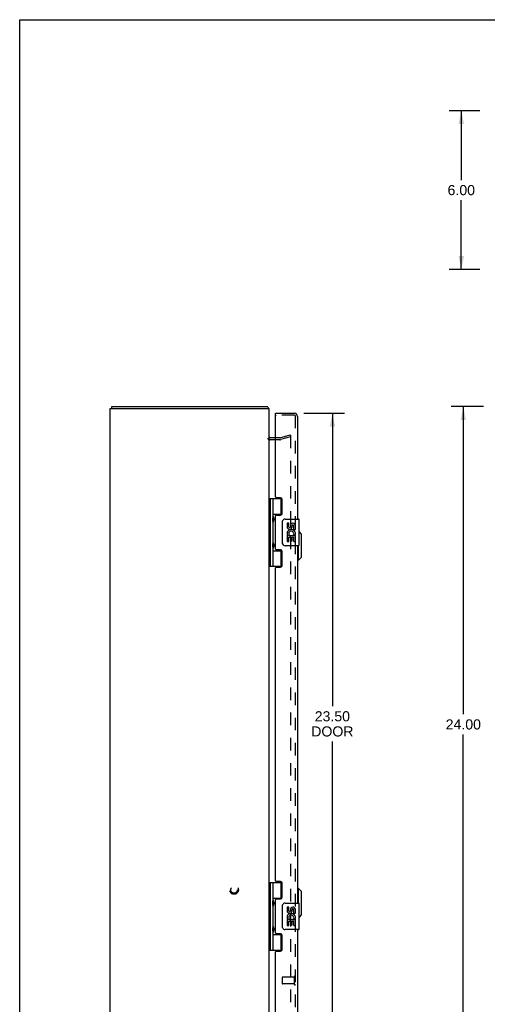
# Model space of a CAD drawing. Header units: inches. Extents: x 0 to 86.4, y 0 to 55.9.
# Tile 2 of 4: x 0 to 17.7, y 18.7 to 55.9. Entities that reach past the tile are written whole.
import ezdxf

# ---------------------------------------------------------------- set-up
doc = ezdxf.new("R2010")
doc.units = ezdxf.units.IN
doc.header["$LTSCALE"] = 4.754237
doc.header["$MEASUREMENT"] = 0
doc.linetypes.add('HIDDEN', pattern=[0.2, 0.1, -0.1])
doc.layers.get('0').update_dxf_attribs({"linetype": 'CONTINUOUS'})
for name, color, linetype in [('DEFAULT_2', 8, 'HIDDEN'), ('DIMENSIONS', 7, 'CONTINUOUS'), ('DOOR_ASSEMBLY', 7, 'CONTINUOUS')]:
    doc.layers.add(name, color=color, linetype=linetype)
doc.styles.get("Standard").update_dxf_attribs({"font": 'arial.ttf'})
doc.dimstyles.new('DIMSTYLE_1', dxfattribs={"dimtxt": 0.381356, "dimasz": 0.508475, "dimexe": 0.09, "dimexo": 0.07, "dimgap": 0.0375, "dimtad": 0, "dimtih": 1, "dimtoh": 1, "dimzin": 4, "dimdsep": 46, "dimtxsty": 'Standard', "dimblk": '_FILLED', "dimblk1": '_FILLED', "dimblk2": '_FILLED', "dimcen": 0.09, "dimadec": 3, "dimazin": 1, "dimtfac": 1, "dimtdec": 3, "dimtofl": 0, "dimtmove": 0, "dimatfit": 3, "dimldrblk": '_FILLED', "dimfxl": 0, "dimtolj": 1, "dimtzin": 4, "dimarcsym": 0})

# ---------------------------------------------------------------- blocks, each defined once
blk = doc.blocks.new('_FILLED')
at = {"color": 0, "linetype": 'ByBlock'}
blk.add_solid([(0, 0), (-1, 0.2), (-1, -0.2)], dxfattribs=at)
blk = doc.blocks.new('*D2')
at = {"layer": 'DIMENSIONS', "color": 2, "linetype": 'Continuous'}
for p, q in [((17.521, 41.318), (16.299, 41.318)), ((16.757, 41.318), (16.757, 29.7)), ((16.757, 17.318), (16.757, 28.937)), ((17.521, 17.318), (16.299, 17.318))]:
    blk.add_line(p, q, dxfattribs=at)
at = {"layer": 'DIMENSIONS', "color": 2, "linetype": 'Continuous', "xscale": 0.5084745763, "yscale": 0.5084745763, "zscale": 0.5084745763}
for p, rotation in [((16.757, 41.318), 90), ((16.757, 17.318), 270)]:
    blk.add_blockref('_FILLED', p, dxfattribs=dict(at, rotation=rotation))
at = {"layer": 'DIMENSIONS', "color": 2, "linetype": 'Continuous', "insert": (16.757, 29.509), "char_height": 0.3814, "width": 1.33262, "attachment_point": 2, "line_spacing_factor": 0.9}
blk.add_mtext('24.00', dxfattribs=at)
blk = doc.blocks.new('*D3')
at = {"layer": 'DIMENSIONS', "color": 2, "linetype": 'Continuous'}
for p, q in [((17.378, 52.496), (16.223, 52.496)), ((16.68, 52.496), (16.68, 49.877)), ((16.68, 46.496), (16.68, 49.115)), ((17.378, 46.496), (16.223, 46.496))]:
    blk.add_line(p, q, dxfattribs=at)
at = {"layer": 'DIMENSIONS', "color": 2, "linetype": 'Continuous', "xscale": 0.5084745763, "yscale": 0.5084745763, "zscale": 0.5084745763}
for p, rotation in [((16.68, 52.496), 90), ((16.68, 46.496), 270)]:
    blk.add_blockref('_FILLED', p, dxfattribs=dict(at, rotation=rotation))
at = {"layer": 'DIMENSIONS', "color": 2, "linetype": 'Continuous', "insert": (16.68, 49.687), "char_height": 0.3814, "width": 1.03632, "attachment_point": 2, "line_spacing_factor": 0.9}
blk.add_mtext('6.00', dxfattribs=at)
blk = doc.blocks.new('*D4')
at = {"layer": 'DIMENSIONS', "color": 2, "linetype": 'Continuous'}
for p, q in [((10.729, 41.068), (12.267, 41.068)), ((11.81, 41.068), (11.81, 30.006)), ((11.81, 17.568), (11.81, 28.671)), ((10.729, 17.568), (12.267, 17.568))]:
    blk.add_line(p, q, dxfattribs=at)
at = {"layer": 'DIMENSIONS', "color": 2, "linetype": 'Continuous', "xscale": 0.5084745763, "yscale": 0.5084745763, "zscale": 0.5084745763}
for p, rotation in [((11.81, 41.068), 90), ((11.81, 17.568), 270)]:
    blk.add_blockref('_FILLED', p, dxfattribs=dict(at, rotation=rotation))
at = {"layer": 'DIMENSIONS', "color": 2, "linetype": 'Continuous', "insert": (11.81, 29.815), "char_height": 0.3814, "width": 1.59631, "attachment_point": 2, "line_spacing_factor": 0.9}
blk.add_mtext('23.50\\PDOOR', dxfattribs=at)

msp = doc.modelspace()

# ---------------------------------------------------------------- linework, layer by layer
at = {"color": 7, "linetype": 'Continuous'}
for p, q in [((0, 0), (0, 55.932)), ((0, 55.932), (86.441, 55.932)), ((3.485, 41.243), (3.485, 41.318))]:
    msp.add_line(p, q, dxfattribs=at)
at = {"color": 3, "linetype": 'Continuous'}
for p, q in [((3.485, 41.318), (9.359, 41.318)), ((3.422, 17.393), (3.422, 41.243)), ((3.422, 41.243), (9.422, 41.243)), ((9.422, 17.393), (9.422, 41.243)), ((9.665, 40.143), (9.464, 40.143))]:
    msp.add_line(p, q, dxfattribs=at)
for points in [[(9.373, 41.305), (9.372, 41.307), (9.371, 41.309), (9.37, 41.31), (9.369, 41.312), (9.368, 41.313), (9.367, 41.315), (9.365, 41.316), (9.364, 41.317), (9.363, 41.318), (9.362, 41.318), (9.361, 41.318), (9.36, 41.318), (9.359, 41.318)], [(9.384, 41.288), (9.383, 41.289), (9.382, 41.291), (9.38, 41.292), (9.379, 41.294), (9.378, 41.296), (9.377, 41.298), (9.376, 41.3), (9.373, 41.305)]]:
    msp.add_lwpolyline(points, dxfattribs=at)
for centre, radius, start, end in [((9.305, 41.201), 0.117, 21.0402, 47.4431), ((9.464, 40.185), 0.042, 180, 270)]:
    msp.add_arc(centre, radius, start, end, dxfattribs=at)
at = {"layer": 'DEFAULT_2', "color": 8, "linetype": 'HIDDEN'}
for p, q in [((9.829, 40.144), (10.216, 40.248)), ((10.235, 40.175), (9.849, 40.072)), ((10.216, 40.248), (10.235, 40.175)), ((10.235, 40.221), (10.235, 18.416)), ((9.823, 40.068), (9.464, 40.068)), ((9.823, 40.143), (9.665, 40.143))]:
    msp.add_line(p, q, dxfattribs=at)
for points in [[(10.216, 40.241), (10.214, 40.241), (10.213, 40.241), (10.211, 40.24)], [(10.22, 40.24), (10.218, 40.241), (10.216, 40.241), (10.216, 40.241)], [(10.22, 40.24), (10.221, 40.24), (10.223, 40.239), (10.225, 40.239), (10.226, 40.238), (10.227, 40.237), (10.229, 40.235), (10.23, 40.234), (10.231, 40.233), (10.232, 40.231), (10.233, 40.23), (10.234, 40.228), (10.234, 40.226), (10.235, 40.224), (10.235, 40.223), (10.235, 40.221)]]:
    msp.add_lwpolyline(points, dxfattribs=at)
for radius in [0.164, 0.124]:
    msp.add_circle((8.097, 23.068), radius, dxfattribs=at)
for centre, radius, start, end in [((9.464, 40.185), 0.117, 213.0998, 270), ((9.823, 40.168), 0.025, 270, 285), ((9.823, 40.168), 0.1, 270, 285)]:
    msp.add_arc(centre, radius, start, end, dxfattribs=at)
at = {"layer": 'DOOR_ASSEMBLY', "color": 7, "linetype": 'Continuous'}
for p, q in [((9.665, 40.993), (9.665, 41.068)), ((9.68, 40.993), (9.665, 40.993)), ((9.422, 37.848), (9.907, 37.848)), ((9.461, 37.848), (9.461, 35.289)), ((9.56, 37.848), (9.56, 37.161)), ((9.88, 37.257), (9.88, 37.848)), ((9.56, 37.257), (9.907, 37.257)), ((9.849, 37.248), (9.849, 37.226)), ((9.849, 37.248), (9.901, 37.248)), ((9.56, 36.96), (9.56, 36.177)), ((9.577, 37.132), (9.577, 37.13)), ((9.577, 36.99), (9.577, 37.13)), ((9.577, 36.99), (9.577, 36.989)), ((9.925, 36.168), (9.925, 36.968)), ((10.025, 37.068), (10.535, 37.068)), ((10.101, 36.914), (10.101, 36.778)), ((10.164, 36.914), (10.101, 36.914)), ((10.164, 36.778), (10.164, 36.914)), ((10.229, 36.841), (10.229, 36.772)), ((10.289, 36.778), (10.289, 36.82)), ((10.352, 36.684), (10.352, 36.82)), ((10.413, 36.684), (10.413, 36.84)), ((10.55, 36.083), (10.55, 37.053)), ((10.101, 36.453), (10.101, 36.223)), ((10.119, 36.453), (10.101, 36.453)), ((10.153, 36.453), (10.181, 36.472)), ((10.153, 36.453), (10.413, 36.453)), ((10.344, 36.489), (10.402, 36.464)), ((10.352, 36.684), (10.413, 36.684)), ((10.413, 36.5), (10.413, 36.553)), ((10.413, 36.223), (10.413, 36.453)), ((10.648, 36.502), (10.55, 36.599)), ((10.648, 35.635), (10.648, 36.502)), ((9.577, 36.148), (9.577, 36.146)), ((9.577, 36.006), (9.577, 36.146)), ((10.101, 36.223), (10.164, 36.223)), ((10.164, 36.223), (10.164, 36.39)), ((10.164, 36.39), (10.229, 36.39)), ((10.229, 36.39), (10.229, 36.254)), ((10.229, 36.254), (10.289, 36.254)), ((10.289, 36.254), (10.289, 36.39)), ((10.289, 36.39), (10.352, 36.39)), ((10.352, 36.223), (10.352, 36.39)), ((10.352, 36.223), (10.413, 36.223)), ((9.56, 35.976), (9.56, 35.289)), ((9.56, 35.879), (9.907, 35.879)), ((9.577, 36.006), (9.577, 36.005)), ((9.849, 35.911), (9.849, 35.888)), ((9.901, 35.888), (9.849, 35.888)), ((9.88, 35.289), (9.88, 35.879)), ((10.535, 36.068), (10.025, 36.068)), ((10.53, 35.517), (10.53, 36.068)), ((10.53, 35.517), (10.49, 35.517)), ((10.648, 35.635), (10.53, 35.517)), ((9.422, 35.289), (9.907, 35.289)), ((9.422, 23.348), (9.907, 23.348)), ((9.461, 23.348), (9.461, 20.789)), ((9.56, 23.348), (9.56, 22.661)), ((9.88, 22.757), (9.88, 23.348)), ((10.53, 23.12), (10.49, 23.12)), ((10.648, 23.002), (10.53, 23.12)), ((10.53, 22.568), (10.53, 23.12)), ((9.56, 22.757), (9.907, 22.757)), ((9.849, 22.748), (9.901, 22.748)), ((9.849, 22.748), (9.849, 22.726)), ((10.648, 22.135), (10.648, 23.002)), ((9.56, 22.46), (9.56, 21.677)), ((9.577, 22.632), (9.577, 22.63)), ((9.577, 22.63), (9.577, 22.49)), ((9.577, 22.489), (9.577, 22.49)), ((9.925, 21.668), (9.925, 22.468)), ((10.025, 22.568), (10.535, 22.568)), ((10.164, 22.414), (10.101, 22.414)), ((10.101, 22.414), (10.101, 22.278)), ((10.164, 22.278), (10.164, 22.414)), ((10.229, 22.341), (10.229, 22.272)), ((10.289, 22.278), (10.289, 22.32)), ((10.352, 22.184), (10.352, 22.32)), ((10.413, 22.184), (10.413, 22.34)), ((10.55, 21.583), (10.55, 22.553)), ((10.119, 21.953), (10.101, 21.953)), ((10.101, 21.953), (10.101, 21.723)), ((10.153, 21.953), (10.181, 21.972)), ((10.153, 21.953), (10.413, 21.953)), ((10.344, 21.989), (10.402, 21.964)), ((10.352, 22.184), (10.413, 22.184)), ((10.413, 22), (10.413, 22.053)), ((10.413, 21.723), (10.413, 21.953)), ((10.648, 22.135), (10.55, 22.038)), ((9.577, 21.648), (9.577, 21.646)), ((9.577, 21.646), (9.577, 21.506)), ((10.535, 21.568), (10.025, 21.568)), ((10.101, 21.723), (10.164, 21.723)), ((10.164, 21.89), (10.229, 21.89)), ((10.164, 21.723), (10.164, 21.89)), ((10.229, 21.89), (10.229, 21.754)), ((10.229, 21.754), (10.289, 21.754)), ((10.289, 21.89), (10.352, 21.89)), ((10.289, 21.754), (10.289, 21.89)), ((10.352, 21.723), (10.352, 21.89)), ((10.352, 21.723), (10.413, 21.723)), ((9.56, 21.476), (9.56, 20.789)), ((9.56, 21.379), (9.907, 21.379)), ((9.577, 21.506), (9.577, 21.506)), ((9.577, 21.505), (9.577, 21.506)), ((9.849, 21.411), (9.849, 21.388)), ((9.901, 21.388), (9.849, 21.388)), ((9.88, 20.789), (9.88, 21.379)), ((9.422, 20.789), (9.907, 20.789))]:
    msp.add_line(p, q, dxfattribs=at)
at = {"layer": 'DOOR_ASSEMBLY', "color": 3, "linetype": 'Continuous'}
for p, q in [((9.665, 41.068), (10.373, 41.068)), ((9.665, 37.91), (9.665, 40.978)), ((10.49, 40.951), (10.49, 37.068)), ((9.853, 37.879), (9.696, 37.879)), ((9.915, 37.288), (9.915, 37.817)), ((9.665, 35.942), (9.665, 37.195)), ((9.696, 37.226), (9.853, 37.226)), ((9.853, 35.911), (9.696, 35.911)), ((9.915, 35.32), (9.915, 35.849)), ((10.49, 36.068), (10.49, 22.568)), ((9.665, 23.41), (9.665, 35.227)), ((9.696, 35.258), (9.853, 35.258)), ((9.853, 23.379), (9.696, 23.379)), ((9.915, 22.788), (9.915, 23.317)), ((9.665, 21.442), (9.665, 22.695)), ((9.696, 22.726), (9.853, 22.726)), ((10.49, 21.568), (10.49, 17.685)), ((9.853, 21.411), (9.696, 21.411)), ((9.915, 20.82), (9.915, 21.349)), ((9.665, 17.658), (9.665, 20.727)), ((9.696, 20.758), (9.853, 20.758))]:
    msp.add_line(p, q, dxfattribs=at)
at = {"layer": 'DOOR_ASSEMBLY', "color": 8, "linetype": 'HIDDEN'}
for p, q in [((10.373, 40.993), (9.68, 40.993)), ((10.415, 17.685), (10.415, 40.951)), ((9.915, 19.757), (9.915, 19.529)), ((10.372, 19.767), (9.925, 19.767)), ((10.372, 19.785), (10.372, 19.501)), ((10.372, 19.519), (9.925, 19.519))]:
    msp.add_line(p, q, dxfattribs=at)
at = {"layer": 'DOOR_ASSEMBLY', "color": 7, "linetype": 'Continuous'}
for points in [[(9.56, 37.204), (9.561, 37.196), (9.563, 37.186), (9.566, 37.176), (9.57, 37.165), (9.575, 37.153), (9.58, 37.141), (9.584, 37.13), (9.589, 37.118), (9.593, 37.107), (9.597, 37.095), (9.6, 37.084), (9.602, 37.072), (9.603, 37.061), (9.602, 37.049), (9.6, 37.038), (9.597, 37.026), (9.593, 37.014), (9.589, 37.003), (9.584, 36.991), (9.58, 36.98), (9.575, 36.968), (9.57, 36.956), (9.566, 36.945), (9.563, 36.935), (9.561, 36.925), (9.56, 36.917)], [(9.925, 36.968), (9.926, 36.975), (9.926, 36.981), (9.927, 36.987), (9.928, 36.993), (9.93, 36.999), (9.932, 37.005)], [(9.56, 36.22), (9.561, 36.212), (9.563, 36.202), (9.566, 36.192), (9.57, 36.181), (9.575, 36.169), (9.58, 36.157), (9.584, 36.146), (9.589, 36.134), (9.593, 36.123), (9.597, 36.111), (9.6, 36.1), (9.602, 36.088), (9.603, 36.077), (9.602, 36.065), (9.6, 36.054), (9.597, 36.042), (9.593, 36.03), (9.589, 36.019), (9.584, 36.007), (9.58, 35.996), (9.575, 35.984), (9.57, 35.972), (9.566, 35.961), (9.563, 35.951), (9.561, 35.941), (9.56, 35.933)], [(9.932, 36.132), (9.93, 36.138), (9.928, 36.144), (9.927, 36.15), (9.926, 36.156), (9.926, 36.162), (9.925, 36.168)], [(9.56, 22.704), (9.561, 22.696), (9.563, 22.686), (9.566, 22.676), (9.57, 22.665), (9.575, 22.653), (9.58, 22.641), (9.584, 22.63), (9.589, 22.618), (9.593, 22.607), (9.597, 22.595), (9.6, 22.584), (9.602, 22.572), (9.603, 22.561), (9.602, 22.549), (9.6, 22.538), (9.597, 22.526), (9.593, 22.514), (9.589, 22.503), (9.584, 22.491), (9.58, 22.48), (9.575, 22.468), (9.57, 22.456), (9.566, 22.445), (9.563, 22.435), (9.561, 22.425), (9.56, 22.417)], [(9.925, 22.468), (9.926, 22.475), (9.926, 22.481), (9.927, 22.487), (9.928, 22.493), (9.93, 22.499), (9.932, 22.505)], [(9.56, 21.72), (9.561, 21.712), (9.563, 21.702), (9.566, 21.692), (9.57, 21.681), (9.575, 21.669), (9.58, 21.657), (9.584, 21.646), (9.589, 21.634), (9.593, 21.623), (9.597, 21.611), (9.6, 21.6), (9.602, 21.588), (9.603, 21.577), (9.602, 21.565), (9.6, 21.554), (9.597, 21.542), (9.593, 21.53), (9.589, 21.519), (9.584, 21.507), (9.58, 21.496), (9.575, 21.484), (9.57, 21.472), (9.566, 21.461), (9.563, 21.451), (9.561, 21.441), (9.56, 21.433)], [(9.932, 21.632), (9.93, 21.638), (9.928, 21.644), (9.927, 21.65), (9.926, 21.656), (9.926, 21.662), (9.925, 21.668)]]:
    msp.add_lwpolyline(points, dxfattribs=at)
at = {"layer": 'DOOR_ASSEMBLY', "color": 3, "linetype": 'Continuous'}
for centre, radius, start, end in [((9.68, 40.978), 0.015, 90, 180), ((10.373, 40.951), 0.117, 0, 90), ((9.696, 37.91), 0.031, 180, 270), ((9.853, 37.817), 0.062, 0, 90), ((9.696, 37.195), 0.031, 90, 180), ((9.853, 37.288), 0.062, 270, 360), ((9.696, 35.942), 0.031, 180, 270), ((9.853, 35.849), 0.062, 0, 90), ((9.696, 35.227), 0.031, 90, 180), ((9.853, 35.32), 0.062, 270, 360), ((9.696, 23.41), 0.031, 180, 270), ((9.853, 23.317), 0.062, 0, 90), ((9.696, 22.695), 0.031, 90, 180), ((9.853, 22.788), 0.062, 270, 360), ((9.696, 21.442), 0.031, 180, 270), ((9.853, 21.349), 0.062, 0, 90), ((9.696, 20.727), 0.031, 90, 180), ((9.853, 20.82), 0.062, 270, 360)]:
    msp.add_arc(centre, radius, start, end, dxfattribs=at)
at = {"layer": 'DOOR_ASSEMBLY', "color": 8, "linetype": 'HIDDEN'}
for centre, radius, start, end in [((10.373, 40.951), 0.042, 0, 90), ((9.925, 19.757), 0.01, 90, 180), ((10.394, 19.785), 0.0215, 0, 180), ((9.925, 19.529), 0.01, 180, 270), ((10.394, 19.501), 0.0215, 180, 360)]:
    msp.add_arc(centre, radius, start, end, dxfattribs=at)
at = {"layer": 'DOOR_ASSEMBLY', "color": 7, "linetype": 'Continuous'}
for centre, radius, start, end in [((9.487, 37.13), 0.09, 0.672, 35.1877), ((9.487, 36.99), 0.09, 324.8123, 359.328), ((10.025, 36.968), 0.1, 90, 158.8004), ((10.321, 36.82), 0.0943, 71.7267, 167.4338), ((10.321, 36.82), 0.0314, 0, 180.0485), ((10.321, 36.82), 0.0943, 12.5402, 71.701), ((10.535, 37.053), 0.015, 0, 90), ((10.255, 36.526), 0.154, 161.4199, 206.1963), ((10.195, 36.778), 0.0943, 180, 360), ((10.258, 36.526), 0.157, 9.7031, 161.8791), ((10.258, 36.526), 0.157, 205.737, 207.8532), ((10.258, 36.526), 0.0943, 336.5966, 215.1122), ((10.195, 36.778), 0.0314, 180, 261.2295), ((10.194, 36.783), 0.0362, 263.4285, 341.7628), ((10.258, 36.526), 0.157, 336.5966, 350.2969), ((9.487, 36.146), 0.09, 0.672, 35.1877), ((10.025, 36.168), 0.1, 201.205, 270), ((10.535, 36.083), 0.015, 270, 360), ((9.487, 36.006), 0.09, 324.8123, 359.328), ((9.487, 22.63), 0.09, 0.672, 35.1877), ((9.487, 22.49), 0.09, 324.8123, 359.328), ((10.025, 22.468), 0.1, 90, 158.8004), ((10.321, 22.32), 0.0943, 71.7267, 167.4338), ((10.321, 22.32), 0.0314, 0, 180.0485), ((10.321, 22.32), 0.0943, 12.5402, 71.701), ((10.535, 22.553), 0.015, 0, 90), ((10.255, 22.026), 0.154, 161.4199, 206.1963), ((10.195, 22.278), 0.0943, 180, 360), ((10.258, 22.026), 0.157, 9.7031, 161.8791), ((10.258, 22.026), 0.157, 205.737, 207.8532), ((10.258, 22.026), 0.0943, 336.5966, 215.1122), ((10.195, 22.278), 0.0314, 180, 261.2295), ((10.194, 22.283), 0.0362, 263.4285, 341.7628), ((10.258, 22.026), 0.157, 336.5966, 350.2969), ((9.487, 21.646), 0.09, 0.672, 35.1877), ((10.025, 21.668), 0.1, 201.205, 270), ((10.535, 21.583), 0.015, 270, 360), ((9.487, 21.506), 0.09, 324.8123, 359.328)]:
    msp.add_arc(centre, radius, start, end, dxfattribs=at)
for centre in [(9.649, 37.06), (9.649, 36.076), (9.649, 22.56), (9.649, 21.576)]:
    msp.add_ellipse(centre, major_axis=(0, 0.188), ratio=0.5625, start_param=1.007189, end_param=2.134404, dxfattribs=at)

# ---------------------------------------------------------------- dimensions: what is measured, and where the dimension line sits
at = {"layer": 'DIMENSIONS', "color": 2, "linetype": 'Continuous'}
for base, p1, p2, picture, middle in [((16.68, 46.496), (17.448, 52.496), (17.448, 46.496), '*D3', (16.678, 49.494)), ((16.757, 17.318), (17.591, 41.318), (17.591, 17.318), '*D2', (16.752, 29.316))]:
    dim = msp.add_linear_dim(base=base, p1=p1, p2=p2, angle=270, dimstyle='DIMSTYLE_1', dxfattribs=at)
    dim.commit()
    dim.dimension.update_dxf_attribs({"geometry": picture, "text_midpoint": middle, "dimtype": 160})
dim = msp.add_linear_dim(base=(11.81, 17.568), p1=(10.659, 41.068), p2=(10.659, 17.568), angle=270, text='<>\\PDOOR', dimstyle='DIMSTYLE_1', dxfattribs=at)
dim.commit()
dim.dimension.update_dxf_attribs({"geometry": '*D4', "text_midpoint": (11.81, 29.339), "dimtype": 160})

doc.saveas('drawing.dxf')
